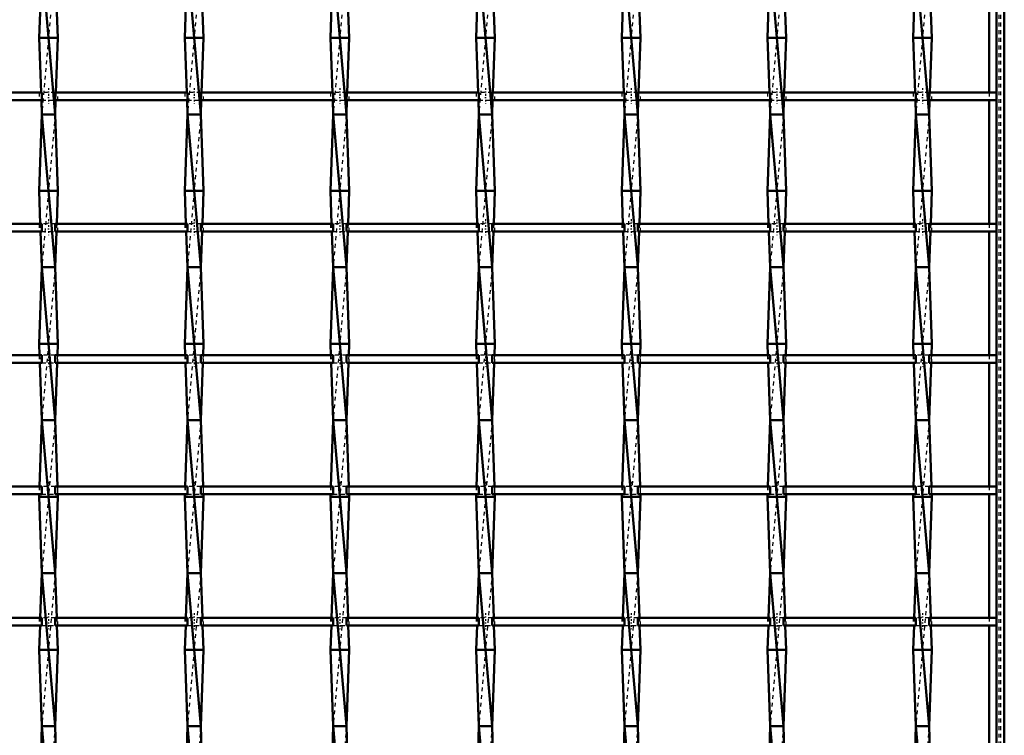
# Model space of a CAD drawing. Header units: millimetres. Extents: x -596 to 532, y -500 to 878.
# Tile 5 of 13: x -8 to 250, y -304 to -117. Entities that reach past the tile are written whole.
import ezdxf

# ---------------------------------------------------------------- set-up
doc = ezdxf.new("R2010")
doc.units = ezdxf.units.MM
doc.linetypes.add('Center', pattern=[1.5, 0.45, -0.5, 0.05, -0.5])
doc.linetypes.add('Dashed', pattern=[2, 1, -1])
for name, color, linetype, lineweight in [('AM_0', 7, 'Continuous', 50), ('AM_7', 7, 'Center', 25), ('AM_9', 6, 'Dashed', 25)]:
    doc.layers.add(name, color=color, linetype=linetype, lineweight=lineweight)

# ---------------------------------------------------------------- blocks, each defined once
blk = doc.blocks.new('1_t7c3wkzoblhuy1qdr1avfunjh________0_in_LSSP2303438211500100035010_4')
at = {"layer": 'AM_0'}
for p, q in [((248, 498), (248, -498)), ((250, 498), (250, -498)), ((246.05, -103.99), (246.05, -136.32)), ((246.05, -138.32), (246.05, -170.65)), ((246.05, -172.65), (246.05, -204.98)), ((246.05, -206.98), (246.05, -239.31)), ((246.05, -241.31), (246.05, -273.64)), ((246.05, -275.64), (246.05, -307.97))]:
    blk.add_line(p, q, dxfattribs=at)
at = {"layer": 'AM_9'}
for p, q in [((248.55, 498), (248.55, -498)), ((248.99, 498), (248.99, -498)), ((246.05, -136.32), (246.05, -138.32)), ((246.05, -170.65), (246.05, -172.65)), ((246.05, -204.98), (246.05, -206.98)), ((246.05, -239.31), (246.05, -241.31)), ((246.05, -273.64), (246.05, -275.64))]:
    blk.add_line(p, q, dxfattribs=at)
blk = doc.blocks.new('9_ltqe2n2kcvevpsw06ftye0s9l________0_in_LSSP2303438211500100035010_4')
at = {"layer": 'AM_0'}
for p, q in [((-1.73, -102), (1.73, -142)), ((-1.8, -103.99), (-2.45, -122)), ((1.8, -103.99), (2.45, -122)), ((2.45, -122), (-2.45, -122)), ((-2.45, -122), (-1.94, -136.32)), ((2.45, -122), (1.94, -136.32)), ((-1.86, -138.32), (-1.73, -142)), ((1.86, -138.32), (1.73, -142)), ((-1.73, -142), (-2.45, -162)), ((-1.73, -142), (1.73, -182)), ((1.73, -142), (-1.73, -142)), ((1.73, -142), (2.45, -162)), ((-2.45, -162), (-2.14, -170.65)), ((2.45, -162), (-2.45, -162)), ((2.45, -162), (2.14, -170.65)), ((-2.07, -172.65), (-1.73, -182)), ((2.07, -172.65), (1.73, -182)), ((-1.73, -182), (-2.45, -202)), ((1.73, -182), (-1.73, -182)), ((-1.73, -182), (1.73, -222)), ((1.73, -182), (2.45, -202)), ((2.45, -202), (-2.45, -202)), ((-2.45, -202), (-2.34, -204.98)), ((2.45, -202), (2.34, -204.98)), ((-2.27, -206.98), (-1.73, -222)), ((2.27, -206.98), (1.73, -222)), ((-1.73, -222), (-2.35, -239.31)), ((-1.73, -222), (1.73, -262)), ((1.73, -222), (-1.73, -222)), ((1.73, -222), (2.35, -239.31)), ((-2.43, -241.31), (-2.45, -242)), ((2.45, -242), (-2.45, -242)), ((-2.45, -242), (-1.73, -262)), ((2.45, -242), (1.73, -262)), ((2.43, -241.31), (2.45, -242)), ((-1.73, -262), (-2.15, -273.64)), ((-1.73, -262), (1.73, -302)), ((1.73, -262), (-1.73, -262)), ((1.73, -262), (2.15, -273.64)), ((-2.22, -275.64), (-2.45, -282)), ((2.22, -275.64), (2.45, -282)), ((-2.45, -282), (-1.73, -302)), ((2.45, -282), (-2.45, -282)), ((2.45, -282), (1.73, -302)), ((-1.73, -302), (-1.95, -307.97)), ((-1.73, -302), (1.73, -342)), ((1.73, -302), (-1.73, -302)), ((1.73, -302), (1.95, -307.97))]:
    blk.add_line(p, q, dxfattribs=at)
at = {"layer": 'AM_9'}
for p, q in [((1.73, -102), (-1.73, -142)), ((-1.94, -136.32), (-1.86, -138.32)), ((1.94, -136.32), (1.86, -138.32)), ((1.73, -142), (-1.73, -182)), ((-2.14, -170.65), (-2.07, -172.65)), ((2.14, -170.65), (2.07, -172.65)), ((1.73, -182), (-1.73, -222)), ((-2.34, -204.98), (-2.27, -206.98)), ((2.34, -204.98), (2.27, -206.98)), ((1.73, -222), (-1.73, -262)), ((-2.35, -239.31), (-2.43, -241.31)), ((2.35, -239.31), (2.43, -241.31)), ((1.73, -262), (-1.73, -302)), ((-2.15, -273.64), (-2.22, -275.64)), ((2.15, -273.64), (2.22, -275.64)), ((1.73, -302), (-1.73, -342))]:
    blk.add_line(p, q, dxfattribs=at)
blk = doc.blocks.new('10_c7pp2oum05nb3780u4qsh2njt________0_in_LSSP2303438211500100035010_4')
at = {"layer": 'AM_0'}
for p, q in [((36.37, -102), (39.83, -142)), ((36.3, -103.99), (35.65, -122)), ((39.9, -103.99), (40.55, -122)), ((35.65, -122), (36.16, -136.32)), ((40.55, -122), (35.65, -122)), ((40.55, -122), (40.04, -136.32)), ((36.24, -138.32), (36.37, -142)), ((39.96, -138.32), (39.83, -142)), ((36.37, -142), (35.65, -162)), ((36.37, -142), (39.83, -182)), ((39.83, -142), (36.37, -142)), ((39.83, -142), (40.55, -162)), ((40.55, -162), (35.65, -162)), ((35.65, -162), (35.96, -170.65)), ((40.55, -162), (40.24, -170.65)), ((36.03, -172.65), (36.37, -182)), ((40.17, -172.65), (39.83, -182)), ((36.37, -182), (35.65, -202)), ((36.37, -182), (39.83, -222)), ((39.83, -182), (36.37, -182)), ((39.83, -182), (40.55, -202)), ((35.65, -202), (35.76, -204.98)), ((40.55, -202), (35.65, -202)), ((40.55, -202), (40.44, -204.98)), ((35.83, -206.98), (36.37, -222)), ((40.37, -206.98), (39.83, -222)), ((36.37, -222), (35.75, -239.31)), ((36.37, -222), (39.83, -262)), ((39.83, -222), (36.37, -222)), ((39.83, -222), (40.45, -239.31)), ((35.67, -241.31), (35.65, -242)), ((40.55, -242), (35.65, -242)), ((35.65, -242), (36.37, -262)), ((40.55, -242), (39.83, -262)), ((40.53, -241.31), (40.55, -242)), ((36.37, -262), (35.95, -273.64)), ((39.83, -262), (36.37, -262)), ((36.37, -262), (39.83, -302)), ((39.83, -262), (40.25, -273.64)), ((35.88, -275.64), (35.65, -282)), ((40.32, -275.64), (40.55, -282)), ((35.65, -282), (36.37, -302)), ((40.55, -282), (35.65, -282)), ((40.55, -282), (39.83, -302)), ((36.37, -302), (36.15, -307.97)), ((36.37, -302), (39.83, -342)), ((39.83, -302), (36.37, -302)), ((39.83, -302), (40.05, -307.97))]:
    blk.add_line(p, q, dxfattribs=at)
at = {"layer": 'AM_9'}
for p, q in [((39.83, -102), (36.37, -142)), ((36.16, -136.32), (36.24, -138.32)), ((40.04, -136.32), (39.96, -138.32)), ((39.83, -142), (36.37, -182)), ((35.96, -170.65), (36.03, -172.65)), ((40.24, -170.65), (40.17, -172.65)), ((39.83, -182), (36.37, -222)), ((35.76, -204.98), (35.83, -206.98)), ((40.44, -204.98), (40.37, -206.98)), ((39.83, -222), (36.37, -262)), ((35.75, -239.31), (35.67, -241.31)), ((40.45, -239.31), (40.53, -241.31)), ((39.83, -262), (36.37, -302)), ((35.95, -273.64), (35.88, -275.64)), ((40.25, -273.64), (40.32, -275.64)), ((39.83, -302), (36.37, -342))]:
    blk.add_line(p, q, dxfattribs=at)
blk = doc.blocks.new('11_bxy5m6u92rukel5m39qmzynhd________0_in_LSSP2303438211500100035010_4')
at = {"layer": 'AM_0'}
for p, q in [((74.47, -102), (77.93, -142)), ((74.4, -103.99), (73.75, -122)), ((78, -103.99), (78.65, -122)), ((78.65, -122), (73.75, -122)), ((73.75, -122), (74.26, -136.32)), ((78.65, -122), (78.14, -136.32)), ((74.34, -138.32), (74.47, -142)), ((78.06, -138.32), (77.93, -142)), ((74.47, -142), (73.75, -162)), ((74.47, -142), (77.93, -182)), ((77.93, -142), (74.47, -142)), ((77.93, -142), (78.65, -162)), ((73.75, -162), (74.06, -170.65)), ((78.65, -162), (73.75, -162)), ((78.65, -162), (78.34, -170.65)), ((74.13, -172.65), (74.47, -182)), ((78.27, -172.65), (77.93, -182)), ((74.47, -182), (73.75, -202)), ((74.47, -182), (77.93, -222)), ((77.93, -182), (74.47, -182)), ((77.93, -182), (78.65, -202)), ((73.75, -202), (73.86, -204.98)), ((78.65, -202), (73.75, -202)), ((78.65, -202), (78.54, -204.98)), ((73.93, -206.98), (74.47, -222)), ((78.47, -206.98), (77.93, -222)), ((74.47, -222), (73.85, -239.31)), ((74.47, -222), (77.93, -262)), ((77.93, -222), (74.47, -222)), ((77.93, -222), (78.55, -239.31)), ((73.77, -241.31), (73.75, -242)), ((73.75, -242), (74.47, -262)), ((78.65, -242), (73.75, -242)), ((78.65, -242), (77.93, -262)), ((78.63, -241.31), (78.65, -242)), ((74.47, -262), (74.05, -273.64)), ((77.93, -262), (74.47, -262)), ((74.47, -262), (77.93, -302)), ((77.93, -262), (78.35, -273.64)), ((73.98, -275.64), (73.75, -282)), ((78.42, -275.64), (78.65, -282)), ((78.65, -282), (73.75, -282)), ((73.75, -282), (74.47, -302)), ((78.65, -282), (77.93, -302)), ((74.47, -302), (74.25, -307.97)), ((74.47, -302), (77.93, -342)), ((77.93, -302), (74.47, -302)), ((77.93, -302), (78.15, -307.97))]:
    blk.add_line(p, q, dxfattribs=at)
at = {"layer": 'AM_9'}
for p, q in [((77.93, -102), (74.47, -142)), ((74.26, -136.32), (74.34, -138.32)), ((78.14, -136.32), (78.06, -138.32)), ((77.93, -142), (74.47, -182)), ((74.06, -170.65), (74.13, -172.65)), ((78.34, -170.65), (78.27, -172.65)), ((77.93, -182), (74.47, -222)), ((73.86, -204.98), (73.93, -206.98)), ((78.54, -204.98), (78.47, -206.98)), ((77.93, -222), (74.47, -262)), ((73.85, -239.31), (73.77, -241.31)), ((78.55, -239.31), (78.63, -241.31)), ((77.93, -262), (74.47, -302)), ((74.05, -273.64), (73.98, -275.64)), ((78.35, -273.64), (78.42, -275.64)), ((77.93, -302), (74.47, -342))]:
    blk.add_line(p, q, dxfattribs=at)
blk = doc.blocks.new('12_watd1727a77wj7fk7sa80z8pj________0_in_LSSP2303438211500100035010_4')
at = {"layer": 'AM_0'}
for p, q in [((112.57, -102), (116.03, -142)), ((112.5, -103.99), (111.85, -122)), ((116.1, -103.99), (116.75, -122)), ((116.75, -122), (111.85, -122)), ((111.85, -122), (112.36, -136.32)), ((116.75, -122), (116.24, -136.32)), ((112.44, -138.32), (112.57, -142)), ((116.16, -138.32), (116.03, -142)), ((112.57, -142), (111.85, -162)), ((112.57, -142), (116.03, -182)), ((116.03, -142), (112.57, -142)), ((116.03, -142), (116.75, -162)), ((116.75, -162), (111.85, -162)), ((111.85, -162), (112.16, -170.65)), ((116.75, -162), (116.44, -170.65)), ((112.23, -172.65), (112.57, -182)), ((116.37, -172.65), (116.03, -182)), ((112.57, -182), (111.85, -202)), ((112.57, -182), (116.03, -222)), ((116.03, -182), (112.57, -182)), ((116.03, -182), (116.75, -202)), ((111.85, -202), (111.96, -204.98)), ((116.75, -202), (111.85, -202)), ((116.75, -202), (116.64, -204.98)), ((112.03, -206.98), (112.57, -222)), ((116.57, -206.98), (116.03, -222)), ((112.57, -222), (111.95, -239.31)), ((112.57, -222), (116.03, -262)), ((116.03, -222), (112.57, -222)), ((116.03, -222), (116.65, -239.31)), ((111.87, -241.31), (111.85, -242)), ((111.85, -242), (112.57, -262)), ((116.75, -242), (111.85, -242)), ((116.75, -242), (116.03, -262)), ((116.73, -241.31), (116.75, -242)), ((112.57, -262), (112.15, -273.64)), ((112.57, -262), (116.03, -302)), ((116.03, -262), (112.57, -262)), ((116.03, -262), (116.45, -273.64)), ((112.08, -275.64), (111.85, -282)), ((116.52, -275.64), (116.75, -282)), ((111.85, -282), (112.57, -302)), ((116.75, -282), (111.85, -282)), ((116.75, -282), (116.03, -302)), ((112.57, -302), (112.35, -307.97)), ((116.03, -302), (112.57, -302)), ((112.57, -302), (116.03, -342)), ((116.03, -302), (116.25, -307.97))]:
    blk.add_line(p, q, dxfattribs=at)
at = {"layer": 'AM_9'}
for p, q in [((116.03, -102), (112.57, -142)), ((112.36, -136.32), (112.44, -138.32)), ((116.24, -136.32), (116.16, -138.32)), ((116.03, -142), (112.57, -182)), ((112.16, -170.65), (112.23, -172.65)), ((116.44, -170.65), (116.37, -172.65)), ((116.03, -182), (112.57, -222)), ((111.96, -204.98), (112.03, -206.98)), ((116.64, -204.98), (116.57, -206.98)), ((116.03, -222), (112.57, -262)), ((111.95, -239.31), (111.87, -241.31)), ((116.65, -239.31), (116.73, -241.31)), ((116.03, -262), (112.57, -302)), ((112.15, -273.64), (112.08, -275.64)), ((116.45, -273.64), (116.52, -275.64)), ((116.03, -302), (112.57, -342))]:
    blk.add_line(p, q, dxfattribs=at)
blk = doc.blocks.new('13_v3axpk0cgtr28640ob17n27en________0_in_LSSP2303438211500100035010_4')
at = {"layer": 'AM_0'}
for p, q in [((150.67, -102), (154.13, -142)), ((150.6, -103.99), (149.95, -122)), ((154.2, -103.99), (154.85, -122)), ((149.95, -122), (150.46, -136.32)), ((154.85, -122), (149.95, -122)), ((154.85, -122), (154.34, -136.32)), ((150.54, -138.32), (150.67, -142)), ((154.26, -138.32), (154.13, -142)), ((150.67, -142), (149.95, -162)), ((150.67, -142), (154.13, -182)), ((154.13, -142), (150.67, -142)), ((154.13, -142), (154.85, -162)), ((154.85, -162), (149.95, -162)), ((149.95, -162), (150.26, -170.65)), ((154.85, -162), (154.54, -170.65)), ((150.33, -172.65), (150.67, -182)), ((154.47, -172.65), (154.13, -182)), ((150.67, -182), (149.95, -202)), ((150.67, -182), (154.13, -222)), ((154.13, -182), (150.67, -182)), ((154.13, -182), (154.85, -202)), ((149.95, -202), (150.06, -204.98)), ((154.85, -202), (149.95, -202)), ((154.85, -202), (154.74, -204.98)), ((150.13, -206.98), (150.67, -222)), ((154.67, -206.98), (154.13, -222)), ((150.67, -222), (150.05, -239.31)), ((150.67, -222), (154.13, -262)), ((154.13, -222), (150.67, -222)), ((154.13, -222), (154.75, -239.31)), ((149.97, -241.31), (149.95, -242)), ((154.85, -242), (149.95, -242)), ((149.95, -242), (150.67, -262)), ((154.85, -242), (154.13, -262)), ((154.83, -241.31), (154.85, -242)), ((150.67, -262), (150.25, -273.64)), ((150.67, -262), (154.13, -302)), ((154.13, -262), (150.67, -262)), ((154.13, -262), (154.55, -273.64)), ((150.18, -275.64), (149.95, -282)), ((154.62, -275.64), (154.85, -282)), ((149.95, -282), (150.67, -302)), ((154.85, -282), (149.95, -282)), ((154.85, -282), (154.13, -302)), ((150.67, -302), (150.45, -307.97)), ((154.13, -302), (150.67, -302)), ((150.67, -302), (154.13, -342)), ((154.13, -302), (154.35, -307.97))]:
    blk.add_line(p, q, dxfattribs=at)
at = {"layer": 'AM_9'}
for p, q in [((154.13, -102), (150.67, -142)), ((150.46, -136.32), (150.54, -138.32)), ((154.34, -136.32), (154.26, -138.32)), ((154.13, -142), (150.67, -182)), ((150.26, -170.65), (150.33, -172.65)), ((154.54, -170.65), (154.47, -172.65)), ((154.13, -182), (150.67, -222)), ((150.06, -204.98), (150.13, -206.98)), ((154.74, -204.98), (154.67, -206.98)), ((154.13, -222), (150.67, -262)), ((150.05, -239.31), (149.97, -241.31)), ((154.75, -239.31), (154.83, -241.31)), ((154.13, -262), (150.67, -302)), ((150.25, -273.64), (150.18, -275.64)), ((154.55, -273.64), (154.62, -275.64)), ((154.13, -302), (150.67, -342))]:
    blk.add_line(p, q, dxfattribs=at)
blk = doc.blocks.new('14_ms0ipczqxnxdcpuwnxmu8bbdj________0_in_LSSP2303438211500100035010_4')
at = {"layer": 'AM_0'}
for p, q in [((188.77, -102), (192.23, -142)), ((188.7, -103.99), (188.05, -122)), ((192.3, -103.99), (192.95, -122)), ((188.05, -122), (188.56, -136.32)), ((192.95, -122), (188.05, -122)), ((192.95, -122), (192.44, -136.32)), ((188.64, -138.32), (188.77, -142)), ((192.36, -138.32), (192.23, -142)), ((188.77, -142), (188.05, -162)), ((188.77, -142), (192.23, -182)), ((192.23, -142), (188.77, -142)), ((192.23, -142), (192.95, -162)), ((192.95, -162), (188.05, -162)), ((188.05, -162), (188.36, -170.65)), ((192.95, -162), (192.64, -170.65)), ((188.43, -172.65), (188.77, -182)), ((192.57, -172.65), (192.23, -182)), ((188.77, -182), (188.05, -202)), ((188.77, -182), (192.23, -222)), ((192.23, -182), (188.77, -182)), ((192.23, -182), (192.95, -202)), ((188.05, -202), (188.16, -204.98)), ((192.95, -202), (188.05, -202)), ((192.95, -202), (192.84, -204.98)), ((188.23, -206.98), (188.77, -222)), ((192.77, -206.98), (192.23, -222)), ((188.77, -222), (188.15, -239.31)), ((188.77, -222), (192.23, -262)), ((192.23, -222), (188.77, -222)), ((192.23, -222), (192.85, -239.31)), ((188.07, -241.31), (188.05, -242)), ((188.05, -242), (188.77, -262)), ((192.95, -242), (188.05, -242)), ((192.95, -242), (192.23, -262)), ((192.93, -241.31), (192.95, -242)), ((188.77, -262), (188.35, -273.64)), ((192.23, -262), (188.77, -262)), ((188.77, -262), (192.23, -302)), ((192.23, -262), (192.65, -273.64)), ((188.28, -275.64), (188.05, -282)), ((192.72, -275.64), (192.95, -282)), ((188.05, -282), (188.77, -302)), ((192.95, -282), (188.05, -282)), ((192.95, -282), (192.23, -302)), ((188.77, -302), (188.55, -307.97)), ((192.23, -302), (188.77, -302)), ((188.77, -302), (192.23, -342)), ((192.23, -302), (192.45, -307.97))]:
    blk.add_line(p, q, dxfattribs=at)
at = {"layer": 'AM_9'}
for p, q in [((192.23, -102), (188.77, -142)), ((188.56, -136.32), (188.64, -138.32)), ((192.44, -136.32), (192.36, -138.32)), ((192.23, -142), (188.77, -182)), ((188.36, -170.65), (188.43, -172.65)), ((192.64, -170.65), (192.57, -172.65)), ((192.23, -182), (188.77, -222)), ((188.16, -204.98), (188.23, -206.98)), ((192.84, -204.98), (192.77, -206.98)), ((192.23, -222), (188.77, -262)), ((188.15, -239.31), (188.07, -241.31)), ((192.85, -239.31), (192.93, -241.31)), ((192.23, -262), (188.77, -302)), ((188.35, -273.64), (188.28, -275.64)), ((192.65, -273.64), (192.72, -275.64)), ((192.23, -302), (188.77, -342))]:
    blk.add_line(p, q, dxfattribs=at)
blk = doc.blocks.new('15_g0fzjuo6ez2gxt8m0ct5daauw________0_in_LSSP2303438211500100035010_4')
at = {"layer": 'AM_0'}
for p, q in [((226.87, -102), (230.33, -142)), ((226.8, -103.99), (226.15, -122)), ((230.4, -103.99), (231.05, -122)), ((231.05, -122), (226.15, -122)), ((226.15, -122), (226.66, -136.32)), ((231.05, -122), (230.54, -136.32)), ((226.74, -138.32), (226.87, -142)), ((230.46, -138.32), (230.33, -142)), ((226.87, -142), (226.15, -162)), ((226.87, -142), (230.33, -182)), ((230.33, -142), (226.87, -142)), ((230.33, -142), (231.05, -162)), ((231.05, -162), (226.15, -162)), ((226.15, -162), (226.46, -170.65)), ((231.05, -162), (230.74, -170.65)), ((226.53, -172.65), (226.87, -182)), ((230.67, -172.65), (230.33, -182)), ((226.87, -182), (226.15, -202)), ((226.87, -182), (230.33, -222)), ((230.33, -182), (226.87, -182)), ((230.33, -182), (231.05, -202)), ((226.15, -202), (226.26, -204.98)), ((231.05, -202), (226.15, -202)), ((231.05, -202), (230.94, -204.98)), ((226.33, -206.98), (226.87, -222)), ((230.87, -206.98), (230.33, -222)), ((226.87, -222), (226.25, -239.31)), ((226.87, -222), (230.33, -262)), ((230.33, -222), (226.87, -222)), ((230.33, -222), (230.95, -239.31)), ((226.17, -241.31), (226.15, -242)), ((226.15, -242), (226.87, -262)), ((231.05, -242), (226.15, -242)), ((231.05, -242), (230.33, -262)), ((231.03, -241.31), (231.05, -242)), ((226.87, -262), (226.45, -273.64)), ((226.87, -262), (230.33, -302)), ((230.33, -262), (226.87, -262)), ((230.33, -262), (230.75, -273.64)), ((226.38, -275.64), (226.15, -282)), ((230.82, -275.64), (231.05, -282)), ((226.15, -282), (226.87, -302)), ((231.05, -282), (226.15, -282)), ((231.05, -282), (230.33, -302)), ((226.87, -302), (226.65, -307.97)), ((230.33, -302), (226.87, -302)), ((226.87, -302), (230.33, -342)), ((230.33, -302), (230.55, -307.97))]:
    blk.add_line(p, q, dxfattribs=at)
at = {"layer": 'AM_9'}
for p, q in [((230.33, -102), (226.87, -142)), ((226.66, -136.32), (226.74, -138.32)), ((230.54, -136.32), (230.46, -138.32)), ((230.33, -142), (226.87, -182)), ((226.46, -170.65), (226.53, -172.65)), ((230.74, -170.65), (230.67, -172.65)), ((230.33, -182), (226.87, -222)), ((226.26, -204.98), (226.33, -206.98)), ((230.94, -204.98), (230.87, -206.98)), ((230.33, -222), (226.87, -262)), ((226.25, -239.31), (226.17, -241.31)), ((230.95, -239.31), (231.03, -241.31)), ((230.33, -262), (226.87, -302)), ((226.45, -273.64), (226.38, -275.64)), ((230.75, -273.64), (230.82, -275.64)), ((230.33, -302), (226.87, -342))]:
    blk.add_line(p, q, dxfattribs=at)
blk = doc.blocks.new('23_5vehi8bpcjerzamv4xh40mgzz________0_in_LSSP2303438211500100035010_4')
at = {"layer": 'AM_0'}
for p, q in [((-1.73, -273.64), (-36.37, -273.64)), ((-1.73, -273.64), (-1.73, -275.64)), ((1.73, -275.64), (1.73, -273.64)), ((36.37, -273.64), (1.73, -273.64)), ((36.37, -273.64), (36.37, -275.64)), ((39.83, -275.64), (39.83, -273.64)), ((74.47, -273.64), (39.83, -273.64)), ((74.47, -273.64), (74.47, -275.64)), ((77.93, -275.64), (77.93, -273.64)), ((112.57, -273.64), (77.93, -273.64)), ((112.57, -273.64), (112.57, -275.64)), ((150.67, -273.64), (116.03, -273.64)), ((116.03, -275.64), (116.03, -273.64)), ((150.67, -273.64), (150.67, -275.64)), ((154.13, -275.64), (154.13, -273.64)), ((188.77, -273.64), (154.13, -273.64)), ((188.77, -273.64), (188.77, -275.64)), ((192.23, -275.64), (192.23, -273.64)), ((226.87, -273.64), (192.23, -273.64)), ((226.87, -273.64), (226.87, -275.64)), ((230.33, -275.64), (230.33, -273.64)), ((248, -273.64), (230.33, -273.64)), ((248, -273.64), (248, -275.64)), ((-1.73, -275.64), (-36.37, -275.64)), ((36.37, -275.64), (1.73, -275.64)), ((74.47, -275.64), (39.83, -275.64)), ((112.57, -275.64), (77.93, -275.64)), ((150.67, -275.64), (116.03, -275.64)), ((188.77, -275.64), (154.13, -275.64)), ((226.87, -275.64), (192.23, -275.64)), ((248, -275.64), (230.33, -275.64))]:
    blk.add_line(p, q, dxfattribs=at)
at = {"layer": 'AM_7'}
for p, q in [((0, -272.44), (0, -276.84)), ((38.1, -272.44), (38.1, -276.84)), ((76.2, -272.44), (76.2, -276.84)), ((114.3, -272.44), (114.3, -276.84)), ((152.4, -272.44), (152.4, -276.84)), ((190.5, -272.44), (190.5, -276.84)), ((228.6, -272.44), (228.6, -276.84))]:
    blk.add_line(p, q, dxfattribs=at)
at = {"layer": 'AM_9'}
for p, q in [((-2.45, -273.64), (-2.45, -275.64)), ((1.73, -273.64), (-1.73, -273.64)), ((2.45, -275.64), (2.45, -273.64)), ((35.65, -273.64), (35.65, -275.64)), ((39.83, -273.64), (36.37, -273.64)), ((40.55, -275.64), (40.55, -273.64)), ((73.75, -273.64), (73.75, -275.64)), ((77.93, -273.64), (74.47, -273.64)), ((78.65, -275.64), (78.65, -273.64)), ((111.85, -273.64), (111.85, -275.64)), ((116.03, -273.64), (112.57, -273.64)), ((116.75, -275.64), (116.75, -273.64)), ((149.95, -273.64), (149.95, -275.64)), ((154.13, -273.64), (150.67, -273.64)), ((154.85, -275.64), (154.85, -273.64)), ((188.05, -273.64), (188.05, -275.64)), ((192.23, -273.64), (188.77, -273.64)), ((192.95, -275.64), (192.95, -273.64)), ((226.15, -273.64), (226.15, -275.64)), ((230.33, -273.64), (226.87, -273.64)), ((231.05, -275.64), (231.05, -273.64)), ((-1.73, -275.64), (1.73, -275.64)), ((36.37, -275.64), (39.83, -275.64)), ((74.47, -275.64), (77.93, -275.64)), ((112.57, -275.64), (116.03, -275.64)), ((150.67, -275.64), (154.13, -275.64)), ((188.77, -275.64), (192.23, -275.64)), ((226.87, -275.64), (230.33, -275.64))]:
    blk.add_line(p, q, dxfattribs=at)
blk = doc.blocks.new('24_xrqgznipx47fixaihz6fjnsli________0_in_LSSP2303438211500100035010_4')
at = {"layer": 'AM_0'}
for p, q in [((-1.73, -239.31), (-36.37, -239.31)), ((-1.73, -239.31), (-1.73, -241.31)), ((1.73, -241.31), (1.73, -239.31)), ((36.37, -239.31), (1.73, -239.31)), ((36.37, -239.31), (36.37, -241.31)), ((39.83, -241.31), (39.83, -239.31)), ((74.47, -239.31), (39.83, -239.31)), ((74.47, -239.31), (74.47, -241.31)), ((77.93, -241.31), (77.93, -239.31)), ((112.57, -239.31), (77.93, -239.31)), ((112.57, -239.31), (112.57, -241.31)), ((116.03, -241.31), (116.03, -239.31)), ((150.67, -239.31), (116.03, -239.31)), ((150.67, -239.31), (150.67, -241.31)), ((154.13, -241.31), (154.13, -239.31)), ((188.77, -239.31), (154.13, -239.31)), ((188.77, -239.31), (188.77, -241.31)), ((226.87, -239.31), (192.23, -239.31)), ((192.23, -241.31), (192.23, -239.31)), ((226.87, -239.31), (226.87, -241.31)), ((230.33, -241.31), (230.33, -239.31)), ((248, -239.31), (230.33, -239.31)), ((248, -239.31), (248, -241.31)), ((-1.73, -241.31), (-36.37, -241.31)), ((36.37, -241.31), (1.73, -241.31)), ((74.47, -241.31), (39.83, -241.31)), ((112.57, -241.31), (77.93, -241.31)), ((150.67, -241.31), (116.03, -241.31)), ((188.77, -241.31), (154.13, -241.31)), ((226.87, -241.31), (192.23, -241.31)), ((248, -241.31), (230.33, -241.31))]:
    blk.add_line(p, q, dxfattribs=at)
at = {"layer": 'AM_7'}
for p, q in [((0, -238.11), (0, -242.51)), ((38.1, -238.11), (38.1, -242.51)), ((76.2, -238.11), (76.2, -242.51)), ((114.3, -238.11), (114.3, -242.51)), ((152.4, -238.11), (152.4, -242.51)), ((190.5, -238.11), (190.5, -242.51)), ((228.6, -238.11), (228.6, -242.51))]:
    blk.add_line(p, q, dxfattribs=at)
at = {"layer": 'AM_9'}
for p, q in [((-2.45, -239.31), (-2.45, -241.31)), ((1.73, -239.31), (-1.73, -239.31)), ((2.45, -241.31), (2.45, -239.31)), ((35.65, -239.31), (35.65, -241.31)), ((39.83, -239.31), (36.37, -239.31)), ((40.55, -241.31), (40.55, -239.31)), ((73.75, -239.31), (73.75, -241.31)), ((77.93, -239.31), (74.47, -239.31)), ((78.65, -241.31), (78.65, -239.31)), ((111.85, -239.31), (111.85, -241.31)), ((116.03, -239.31), (112.57, -239.31)), ((116.75, -241.31), (116.75, -239.31)), ((149.95, -239.31), (149.95, -241.31)), ((154.13, -239.31), (150.67, -239.31)), ((154.85, -241.31), (154.85, -239.31)), ((188.05, -239.31), (188.05, -241.31)), ((192.23, -239.31), (188.77, -239.31)), ((192.95, -241.31), (192.95, -239.31)), ((226.15, -239.31), (226.15, -241.31)), ((230.33, -239.31), (226.87, -239.31)), ((231.05, -241.31), (231.05, -239.31)), ((-1.73, -241.31), (1.73, -241.31)), ((36.37, -241.31), (39.83, -241.31)), ((74.47, -241.31), (77.93, -241.31)), ((112.57, -241.31), (116.03, -241.31)), ((150.67, -241.31), (154.13, -241.31)), ((188.77, -241.31), (192.23, -241.31)), ((226.87, -241.31), (230.33, -241.31))]:
    blk.add_line(p, q, dxfattribs=at)
blk = doc.blocks.new('25_c6mzja1e7nckkxzyxruxab4ru________0_in_LSSP2303438211500100035010_4')
at = {"layer": 'AM_0'}
for p, q in [((-1.73, -204.98), (-36.37, -204.98)), ((-1.73, -204.98), (-1.73, -206.98)), ((36.37, -204.98), (1.73, -204.98)), ((1.73, -206.98), (1.73, -204.98)), ((36.37, -204.98), (36.37, -206.98)), ((39.83, -206.98), (39.83, -204.98)), ((74.47, -204.98), (39.83, -204.98)), ((74.47, -204.98), (74.47, -206.98)), ((77.93, -206.98), (77.93, -204.98)), ((112.57, -204.98), (77.93, -204.98)), ((112.57, -204.98), (112.57, -206.98)), ((116.03, -206.98), (116.03, -204.98)), ((150.67, -204.98), (116.03, -204.98)), ((150.67, -204.98), (150.67, -206.98)), ((154.13, -206.98), (154.13, -204.98)), ((188.77, -204.98), (154.13, -204.98)), ((188.77, -204.98), (188.77, -206.98)), ((226.87, -204.98), (192.23, -204.98)), ((192.23, -206.98), (192.23, -204.98)), ((226.87, -204.98), (226.87, -206.98)), ((230.33, -206.98), (230.33, -204.98)), ((248, -204.98), (230.33, -204.98)), ((248, -204.98), (248, -206.98)), ((-1.73, -206.98), (-36.37, -206.98)), ((36.37, -206.98), (1.73, -206.98)), ((74.47, -206.98), (39.83, -206.98)), ((112.57, -206.98), (77.93, -206.98)), ((150.67, -206.98), (116.03, -206.98)), ((188.77, -206.98), (154.13, -206.98)), ((226.87, -206.98), (192.23, -206.98)), ((248, -206.98), (230.33, -206.98))]:
    blk.add_line(p, q, dxfattribs=at)
at = {"layer": 'AM_7'}
for p, q in [((0, -203.78), (0, -208.18)), ((38.1, -203.78), (38.1, -208.18)), ((76.2, -203.78), (76.2, -208.18)), ((114.3, -203.78), (114.3, -208.18)), ((152.4, -203.78), (152.4, -208.18)), ((190.5, -203.78), (190.5, -208.18)), ((228.6, -203.78), (228.6, -208.18))]:
    blk.add_line(p, q, dxfattribs=at)
at = {"layer": 'AM_9'}
for p, q in [((-2.45, -204.98), (-2.45, -206.98)), ((1.73, -204.98), (-1.73, -204.98)), ((2.45, -206.98), (2.45, -204.98)), ((35.65, -204.98), (35.65, -206.98)), ((39.83, -204.98), (36.37, -204.98)), ((40.55, -206.98), (40.55, -204.98)), ((73.75, -204.98), (73.75, -206.98)), ((77.93, -204.98), (74.47, -204.98)), ((78.65, -206.98), (78.65, -204.98)), ((111.85, -204.98), (111.85, -206.98)), ((116.03, -204.98), (112.57, -204.98)), ((116.75, -206.98), (116.75, -204.98)), ((149.95, -204.98), (149.95, -206.98)), ((154.13, -204.98), (150.67, -204.98)), ((154.85, -206.98), (154.85, -204.98)), ((188.05, -204.98), (188.05, -206.98)), ((192.23, -204.98), (188.77, -204.98)), ((192.95, -206.98), (192.95, -204.98)), ((226.15, -204.98), (226.15, -206.98)), ((230.33, -204.98), (226.87, -204.98)), ((231.05, -206.98), (231.05, -204.98)), ((-1.73, -206.98), (1.73, -206.98)), ((36.37, -206.98), (39.83, -206.98)), ((74.47, -206.98), (77.93, -206.98)), ((112.57, -206.98), (116.03, -206.98)), ((150.67, -206.98), (154.13, -206.98)), ((188.77, -206.98), (192.23, -206.98)), ((226.87, -206.98), (230.33, -206.98))]:
    blk.add_line(p, q, dxfattribs=at)
blk = doc.blocks.new('26_38j2ian9mrf6vg5cfzczrnuaa________0_in_LSSP2303438211500100035010_4')
at = {"layer": 'AM_0'}
for p, q in [((-1.73, -170.65), (-36.37, -170.65)), ((-1.73, -170.65), (-1.73, -172.65)), ((36.37, -170.65), (1.73, -170.65)), ((1.73, -172.65), (1.73, -170.65)), ((36.37, -170.65), (36.37, -172.65)), ((39.83, -172.65), (39.83, -170.65)), ((74.47, -170.65), (39.83, -170.65)), ((74.47, -170.65), (74.47, -172.65)), ((77.93, -172.65), (77.93, -170.65)), ((112.57, -170.65), (77.93, -170.65)), ((112.57, -170.65), (112.57, -172.65)), ((150.67, -170.65), (116.03, -170.65)), ((116.03, -172.65), (116.03, -170.65)), ((150.67, -170.65), (150.67, -172.65)), ((154.13, -172.65), (154.13, -170.65)), ((188.77, -170.65), (154.13, -170.65)), ((188.77, -170.65), (188.77, -172.65)), ((192.23, -172.65), (192.23, -170.65)), ((226.87, -170.65), (192.23, -170.65)), ((226.87, -170.65), (226.87, -172.65)), ((230.33, -172.65), (230.33, -170.65)), ((248, -170.65), (230.33, -170.65)), ((248, -170.65), (248, -172.65)), ((-1.73, -172.65), (-36.37, -172.65)), ((36.37, -172.65), (1.73, -172.65)), ((74.47, -172.65), (39.83, -172.65)), ((112.57, -172.65), (77.93, -172.65)), ((150.67, -172.65), (116.03, -172.65)), ((188.77, -172.65), (154.13, -172.65)), ((226.87, -172.65), (192.23, -172.65)), ((248, -172.65), (230.33, -172.65))]:
    blk.add_line(p, q, dxfattribs=at)
at = {"layer": 'AM_7'}
for p, q in [((0, -169.45), (0, -173.85)), ((38.1, -169.45), (38.1, -173.85)), ((76.2, -169.45), (76.2, -173.85)), ((114.3, -169.45), (114.3, -173.85)), ((152.4, -169.45), (152.4, -173.85)), ((190.5, -169.45), (190.5, -173.85)), ((228.6, -169.45), (228.6, -173.85))]:
    blk.add_line(p, q, dxfattribs=at)
at = {"layer": 'AM_9'}
for p, q in [((-2.45, -170.65), (-2.45, -172.65)), ((1.73, -170.65), (-1.73, -170.65)), ((2.45, -172.65), (2.45, -170.65)), ((35.65, -170.65), (35.65, -172.65)), ((39.83, -170.65), (36.37, -170.65)), ((40.55, -172.65), (40.55, -170.65)), ((73.75, -170.65), (73.75, -172.65)), ((77.93, -170.65), (74.47, -170.65)), ((78.65, -172.65), (78.65, -170.65)), ((111.85, -170.65), (111.85, -172.65)), ((116.03, -170.65), (112.57, -170.65)), ((116.75, -172.65), (116.75, -170.65)), ((149.95, -170.65), (149.95, -172.65)), ((154.13, -170.65), (150.67, -170.65)), ((154.85, -172.65), (154.85, -170.65)), ((188.05, -170.65), (188.05, -172.65)), ((192.23, -170.65), (188.77, -170.65)), ((192.95, -172.65), (192.95, -170.65)), ((226.15, -170.65), (226.15, -172.65)), ((230.33, -170.65), (226.87, -170.65)), ((231.05, -172.65), (231.05, -170.65)), ((-1.73, -172.65), (1.73, -172.65)), ((36.37, -172.65), (39.83, -172.65)), ((74.47, -172.65), (77.93, -172.65)), ((112.57, -172.65), (116.03, -172.65)), ((150.67, -172.65), (154.13, -172.65)), ((188.77, -172.65), (192.23, -172.65)), ((226.87, -172.65), (230.33, -172.65))]:
    blk.add_line(p, q, dxfattribs=at)
blk = doc.blocks.new('27_er311dlulntyaqsd6l2e8nt7l________0_in_LSSP2303438211500100035010_4')
at = {"layer": 'AM_0'}
for p, q in [((-1.73, -136.32), (-36.37, -136.32)), ((-1.73, -136.32), (-1.73, -138.32)), ((1.73, -138.32), (1.73, -136.32)), ((36.37, -136.32), (1.73, -136.32)), ((36.37, -136.32), (36.37, -138.32)), ((39.83, -138.32), (39.83, -136.32)), ((74.47, -136.32), (39.83, -136.32)), ((74.47, -136.32), (74.47, -138.32)), ((77.93, -138.32), (77.93, -136.32)), ((112.57, -136.32), (77.93, -136.32)), ((112.57, -136.32), (112.57, -138.32)), ((150.67, -136.32), (116.03, -136.32)), ((116.03, -138.32), (116.03, -136.32)), ((150.67, -136.32), (150.67, -138.32)), ((154.13, -138.32), (154.13, -136.32)), ((188.77, -136.32), (154.13, -136.32)), ((188.77, -136.32), (188.77, -138.32)), ((192.23, -138.32), (192.23, -136.32)), ((226.87, -136.32), (192.23, -136.32)), ((226.87, -136.32), (226.87, -138.32)), ((230.33, -138.32), (230.33, -136.32)), ((248, -136.32), (230.33, -136.32)), ((248, -136.32), (248, -138.32)), ((-1.73, -138.32), (-36.37, -138.32)), ((36.37, -138.32), (1.73, -138.32)), ((74.47, -138.32), (39.83, -138.32)), ((112.57, -138.32), (77.93, -138.32)), ((150.67, -138.32), (116.03, -138.32)), ((188.77, -138.32), (154.13, -138.32)), ((226.87, -138.32), (192.23, -138.32)), ((248, -138.32), (230.33, -138.32))]:
    blk.add_line(p, q, dxfattribs=at)
at = {"layer": 'AM_7'}
for p, q in [((0, -135.12), (0, -139.52)), ((38.1, -135.12), (38.1, -139.52)), ((76.2, -135.12), (76.2, -139.52)), ((114.3, -135.12), (114.3, -139.52)), ((152.4, -135.12), (152.4, -139.52)), ((190.5, -135.12), (190.5, -139.52)), ((228.6, -135.12), (228.6, -139.52))]:
    blk.add_line(p, q, dxfattribs=at)
at = {"layer": 'AM_9'}
for p, q in [((-2.45, -136.32), (-2.45, -138.32)), ((1.73, -136.32), (-1.73, -136.32)), ((2.45, -138.32), (2.45, -136.32)), ((35.65, -136.32), (35.65, -138.32)), ((39.83, -136.32), (36.37, -136.32)), ((40.55, -138.32), (40.55, -136.32)), ((73.75, -136.32), (73.75, -138.32)), ((77.93, -136.32), (74.47, -136.32)), ((78.65, -138.32), (78.65, -136.32)), ((111.85, -136.32), (111.85, -138.32)), ((116.03, -136.32), (112.57, -136.32)), ((116.75, -138.32), (116.75, -136.32)), ((149.95, -136.32), (149.95, -138.32)), ((154.13, -136.32), (150.67, -136.32)), ((154.85, -138.32), (154.85, -136.32)), ((188.05, -136.32), (188.05, -138.32)), ((192.23, -136.32), (188.77, -136.32)), ((192.95, -138.32), (192.95, -136.32)), ((226.15, -136.32), (226.15, -138.32)), ((230.33, -136.32), (226.87, -136.32)), ((231.05, -138.32), (231.05, -136.32)), ((-1.73, -138.32), (1.73, -138.32)), ((36.37, -138.32), (39.83, -138.32)), ((74.47, -138.32), (77.93, -138.32)), ((112.57, -138.32), (116.03, -138.32)), ((150.67, -138.32), (154.13, -138.32)), ((188.77, -138.32), (192.23, -138.32)), ((226.87, -138.32), (230.33, -138.32))]:
    blk.add_line(p, q, dxfattribs=at)

msp = doc.modelspace()

# ---------------------------------------------------------------- block references
for name in ['9_ltqe2n2kcvevpsw06ftye0s9l________0_in_LSSP2303438211500100035010_4', '10_c7pp2oum05nb3780u4qsh2njt________0_in_LSSP2303438211500100035010_4', '11_bxy5m6u92rukel5m39qmzynhd________0_in_LSSP2303438211500100035010_4', '12_watd1727a77wj7fk7sa80z8pj________0_in_LSSP2303438211500100035010_4', '13_v3axpk0cgtr28640ob17n27en________0_in_LSSP2303438211500100035010_4', '14_ms0ipczqxnxdcpuwnxmu8bbdj________0_in_LSSP2303438211500100035010_4', '15_g0fzjuo6ez2gxt8m0ct5daauw________0_in_LSSP2303438211500100035010_4', '1_t7c3wkzoblhuy1qdr1avfunjh________0_in_LSSP2303438211500100035010_4', '27_er311dlulntyaqsd6l2e8nt7l________0_in_LSSP2303438211500100035010_4', '26_38j2ian9mrf6vg5cfzczrnuaa________0_in_LSSP2303438211500100035010_4', '25_c6mzja1e7nckkxzyxruxab4ru________0_in_LSSP2303438211500100035010_4', '24_xrqgznipx47fixaihz6fjnsli________0_in_LSSP2303438211500100035010_4', '23_5vehi8bpcjerzamv4xh40mgzz________0_in_LSSP2303438211500100035010_4']:
    msp.add_blockref(name, (0, 0))

doc.saveas('drawing.dxf')
